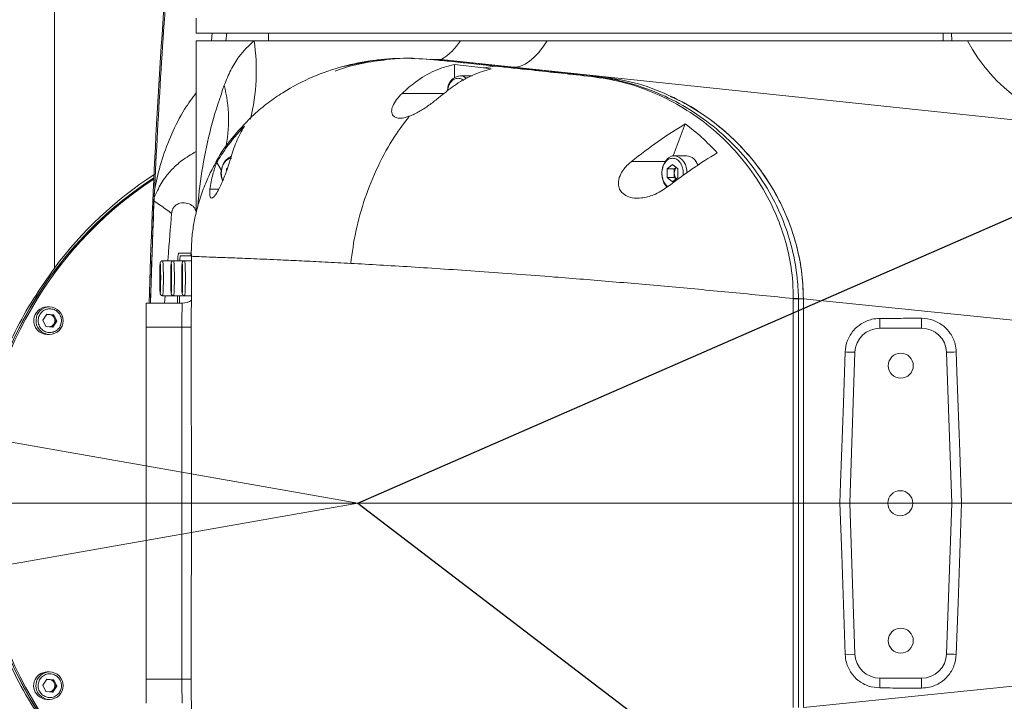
# Model space of a CAD drawing. Header units: millimetres. Extents: x 739 to 2359, y 424 to 1114.
# Tile 8 of 64: x 1789 to 1809, y 676 to 690. Entities that reach past the tile are written whole.
import ezdxf

# ---------------------------------------------------------------- set-up
doc = ezdxf.new("R2010")
doc.units = ezdxf.units.MM
doc.header["$PDSIZE"] = -1
doc.linetypes.add('CENTER2', pattern=[28.575, 19.05, -3.175, 3.175, -3.175])
doc.layers.add('5', color=7, linetype='Continuous', lineweight=35)
doc.styles.get("Standard").update_dxf_attribs({"font": 'times.ttf'})
doc.dimstyles.new('ISO-25', dxfattribs={"dimtxt": 3.5, "dimasz": 2.5, "dimexe": 1.25, "dimexo": 0.625, "dimtad": 1, "dimdec": 0, "dimlfac": 8, "dimtxsty": 'Standard', "dimcen": 2.5, "dimadec": 0, "dimazin": 0, "dimtfac": 1, "dimtmove": 0, "dimatfit": 3, "dimfxl": 1, "dimarcsym": 0})

# ---------------------------------------------------------------- blocks, each defined once
blk = doc.blocks.new('*D96')
at = {"color": 0, "lineweight": -2}
for start, end in [(92.09, 167.1649), (2.8351, 77.8319)]:
    blk.add_arc((1795.564, 679.901), 48.508, start, end, dxfattribs=at)
at = {"color": 0}
for points in [[(1747.876, 690.756), (1748.66, 690.598), (1747.793, 688.325)], [(1843.613, 682.291), (1844.413, 682.31), (1844.072, 679.901)]]:
    blk.add_solid(points, dxfattribs=at)
at = {"layer": 'Defpoints', "color": 0}
for p in [(1776.351, 724.442), (1687.986, 698.87), (1772.469, 679.901), (1795.564, 679.901), (1904.802, 679.901)]:
    blk.add_point(p, dxfattribs=at)
at = {"color": 0, "lineweight": 5, "insert": (1795.319, 730.01), "char_height": 3.5, "attachment_point": 1}
blk.add_mtext('170%%d', dxfattribs=at)
blk = doc.blocks.new('*D97')
at = {"color": 0, "lineweight": -2}
for start, end in [(282.2141, 357.1469), (192.8531, 267.865)]:
    blk.add_arc((1795.564, 679.901), 48.202, start, end, dxfattribs=at)
at = {"color": 0}
for points in [[(1844.106, 677.492), (1843.307, 677.512), (1843.766, 679.901)], [(1748.962, 669.258), (1748.178, 669.099), (1748.094, 671.531)]]:
    blk.add_solid(points, dxfattribs=at)
at = {"layer": 'Defpoints', "color": 0}
for p in [(1780.031, 679.901), (1795.564, 679.901), (1875.222, 679.901), (1687.986, 660.932), (1776.472, 635.641)]:
    blk.add_point(p, dxfattribs=at)
at = {"color": 0, "lineweight": 5, "insert": (1795.292, 633.668), "char_height": 3.5, "attachment_point": 1}
blk.add_mtext('170%%d', dxfattribs=at)
blk = doc.blocks.new('*D108')
at = {"color": 0, "lineweight": -2}
for p, q in [((1933.999, 740.37), (1910.464, 730.09)), ((1795.564, 679.901), (1908.265, 729.129))]:
    blk.add_line(p, q, dxfattribs=at)
at = {"color": 0}
blk.add_solid([(1910.304, 730.456), (1910.624, 729.723), (1908.265, 729.129)], dxfattribs=at)
at = {"layer": 'Defpoints', "color": 0}
for p in [(1908.265, 729.129), (1795.564, 679.901)]:
    blk.add_point(p, dxfattribs=at)
at = {"color": 0, "lineweight": 5, "insert": (1922.179, 738.818), "char_height": 3.5, "attachment_point": 5, "rotation": 23.5958}
blk.add_mtext('R1142.38', dxfattribs=at)
blk = doc.blocks.new('*D175')
at = {"color": 0, "lineweight": -2}
for p, q in [((1795.564, 679.901), (1818.401, 662.469)), ((1845.546, 641.747), (1820.388, 660.952))]:
    blk.add_line(p, q, dxfattribs=at)
at = {"color": 0}
blk.add_solid([(1820.641, 661.283), (1820.135, 660.621), (1818.401, 662.469)], dxfattribs=at)
at = {"layer": 'Defpoints', "color": 0}
for p in [(1795.564, 679.901), (1818.401, 662.469)]:
    blk.add_point(p, dxfattribs=at)
at = {"color": 0, "insert": (1842.166, 647.354), "char_height": 3.5, "attachment_point": 5, "rotation": 322.6435}
blk.add_mtext('R230', dxfattribs=at)

msp = doc.modelspace()

# ---------------------------------------------------------------- linework, layer by layer
at = {"color": 1, "linetype": 'CENTER2', "lineweight": 5}
for q in [(1674.449675, 701.257065), (1674.449675, 658.545559)]:
    msp.add_line((1795.56417, 679.901312), q, dxfattribs=at)
at = {"color": 7, "linetype": 'Continuous', "lineweight": 5}
for p, q in [((1789.495379, 691.201312), (1789.495379, 684.602576)), ((1792.331374, 689.601312), (1792.331374, 689.301312)), ((1808.731374, 689.301312), (1792.331374, 689.301312)), ((1792.640425, 689.151312), (1792.652189, 689.301312)), ((1793.781374, 689.301312), (1793.781374, 689.151312)), ((1807.281374, 689.151312), (1807.281374, 689.301312)), ((1807.448214, 689.301312), (1807.450006, 689.151312)), ((1792.331374, 689.151312), (1792.331374, 685.714608)), ((1792.331374, 689.151312), (1793.488694, 689.151312)), ((1793.488694, 689.151312), (1797.617818, 689.151312)), ((1797.617818, 689.151312), (1799.357573, 689.151312)), ((1799.357573, 689.151312), (1807.766621, 689.151312)), ((1807.766621, 689.151312), (1808.720939, 689.151312)), ((1796.676493, 688.801892), (1796.544687, 688.801892)), ((1797.232164, 688.772537), (1797.097486, 688.772537)), ((1797.097486, 688.772537), (1798.316138, 688.644136)), ((1797.232164, 688.772537), (1800.397092, 688.43989)), ((1797.232164, 688.772537), (1798.649775, 688.62354)), ((1797.497648, 688.678391), (1798.081879, 688.611669)), ((1797.497648, 688.678391), (1797.499265, 688.416212)), ((1797.854776, 688.451312), (1797.607288, 688.451312)), ((1798.081879, 688.611669), (1798.308595, 688.643753)), ((1798.236714, 688.591733), (1798.081879, 688.611669)), ((1798.316138, 688.644136), (1798.308593, 688.643752)), ((1798.649775, 688.62354), (1800.397092, 688.43989)), ((1800.397092, 688.43989), (1800.268833, 688.43989)), ((1800.397092, 688.43989), (1812.095897, 687.210296)), ((1802.119509, 687.486696), (1801.878165, 686.849989)), ((1792.741414, 686.713055), (1792.836966, 686.552376)), ((1802.147147, 686.851312), (1801.899659, 686.851312)), ((1792.959451, 686.603484), (1792.940383, 686.587915)), ((1792.940383, 686.587915), (1792.940383, 686.54775)), ((1801.864304, 686.674517), (1801.758238, 686.587915)), ((1801.758238, 686.587915), (1801.758238, 686.414709)), ((1801.758238, 686.587915), (1801.899659, 686.587915)), ((1801.97037, 686.587915), (1801.864304, 686.674517)), ((1801.899659, 686.587915), (1801.935015, 686.616782)), ((1801.899659, 686.501312), (1801.899659, 686.587915)), ((1801.899659, 686.414709), (1801.899659, 686.501312)), ((1801.97037, 686.414709), (1801.97037, 686.587915)), ((1801.758238, 686.414709), (1801.864304, 686.328107)), ((1801.758238, 686.414709), (1801.899659, 686.414709)), ((1801.864304, 686.328107), (1801.97037, 686.414709)), ((1801.935015, 686.385842), (1801.899659, 686.414709)), ((1791.489481, 686.025534), (1791.499387, 686.167891)), ((1791.415967, 683.901312), (1791.484171, 685.948143)), ((1791.489481, 686.025534), (1791.484171, 685.948143)), ((1791.881317, 684.751312), (1791.661442, 684.751312)), ((1792.101192, 684.751312), (1791.881317, 684.751312)), ((1792.238876, 684.901312), (1791.979508, 684.901312)), ((1792.234856, 684.851312), (1792.012839, 684.851312)), ((1792.234952, 684.751312), (1792.101192, 684.751312)), ((1791.607429, 684.517412), (1791.606289, 684.348048)), ((1791.612606, 684.570675), (1791.607429, 684.517412)), ((1791.607429, 684.517412), (1791.614458, 684.517412)), ((1791.616643, 684.454575), (1791.612606, 684.570675)), ((1791.827304, 684.517412), (1791.826165, 684.348048)), ((1791.832481, 684.570675), (1791.827304, 684.517412)), ((1791.827304, 684.517412), (1791.834333, 684.517412)), ((1791.836518, 684.454575), (1791.832481, 684.570675)), ((1792.047179, 684.517412), (1792.04604, 684.348048)), ((1792.052356, 684.570675), (1792.047179, 684.517412)), ((1792.047179, 684.517412), (1792.054209, 684.517412)), ((1792.056394, 684.454575), (1792.052356, 684.570675)), ((1791.606289, 684.348048), (1791.610327, 684.231949)), ((1791.606289, 684.348048), (1791.615926, 684.348048)), ((1791.615504, 684.285212), (1791.616643, 684.454575)), ((1791.826165, 684.348048), (1791.830202, 684.231949)), ((1791.826165, 684.348048), (1791.835802, 684.348048)), ((1791.835379, 684.285212), (1791.836518, 684.454575)), ((1792.04604, 684.348048), (1792.050077, 684.231949)), ((1792.04604, 684.348048), (1792.055677, 684.348048)), ((1792.055254, 684.285212), (1792.056394, 684.454575)), ((1791.610327, 684.231949), (1791.615504, 684.285212)), ((1791.830202, 684.231949), (1791.835379, 684.285212)), ((1792.050077, 684.231949), (1792.055254, 684.285212)), ((1791.661442, 684.051312), (1791.875899, 684.051312)), ((1791.708348, 684.051312), (1791.696567, 683.901312)), ((1791.881317, 684.051312), (1792.095775, 684.051312)), ((1791.956668, 684.051312), (1791.956668, 683.901312)), ((1791.997134, 684.051312), (1791.997134, 683.901312)), ((1792.101192, 684.051312), (1792.234533, 684.051312)), ((1804.482306, 683.988685), (1804.384894, 683.988685)), ((1804.482306, 683.988685), (1804.482306, 675.813939)), ((1809.165696, 683.512849), (1804.482306, 683.988685)), ((1789.395839, 683.826312), (1789.350256, 683.826312)), ((1791.331374, 683.901312), (1792.054177, 683.901312)), ((1791.331374, 683.418762), (1791.331374, 683.901312)), ((1789.34181, 683.681904), (1789.260703, 683.563369)), ((1789.260703, 683.563369), (1789.321243, 683.432778)), ((1789.340568, 683.680088), (1789.39006, 683.675875)), ((1789.483458, 683.669846), (1789.34181, 683.681904)), ((1789.39006, 683.675875), (1789.460884, 683.669846)), ((1789.483458, 683.669846), (1789.460884, 683.669846)), ((1789.460884, 683.669846), (1789.491154, 683.60455)), ((1789.462891, 683.42072), (1789.543999, 683.539255)), ((1789.521424, 683.539255), (1789.480871, 683.479987)), ((1789.543999, 683.539255), (1789.483458, 683.669846)), ((1789.491154, 683.60455), (1789.521424, 683.539255)), ((1789.521424, 683.539255), (1789.543999, 683.539255)), ((1789.321243, 683.432778), (1789.462891, 683.42072)), ((1789.480871, 683.479987), (1789.441559, 683.422536)), ((1792.045531, 683.418762), (1791.331374, 683.418762)), ((1791.331374, 679.901312), (1791.331374, 683.418762)), ((1806.848529, 683.401312), (1806.014218, 683.401312)), ((1789.350256, 683.276312), (1789.395839, 683.276312)), ((1805.514523, 682.918762), (1805.409151, 679.901312)), ((1807.453596, 679.901312), (1807.348225, 682.918762)), ((1791.331374, 676.383862), (1791.331374, 679.901312)), ((1791.331374, 679.901312), (1792.044056, 679.901312)), ((1805.409151, 679.901312), (1805.514523, 676.883862)), ((1807.348225, 676.883862), (1807.453596, 679.901312)), ((1805.514523, 676.883862), (1805.3189, 676.877083)), ((1789.395839, 676.526312), (1789.350256, 676.526312)), ((1789.34181, 676.381904), (1789.260703, 676.263369)), ((1789.260703, 676.263369), (1789.321243, 676.132778)), ((1789.340568, 676.380088), (1789.39006, 676.375875)), ((1789.483458, 676.369846), (1789.34181, 676.381904)), ((1789.39006, 676.375875), (1789.460884, 676.369846)), ((1789.460884, 676.369846), (1789.483458, 676.369846)), ((1789.460884, 676.369846), (1789.491154, 676.30455)), ((1789.462891, 676.12072), (1789.543999, 676.239255)), ((1789.521424, 676.239255), (1789.480871, 676.179987)), ((1789.543999, 676.239255), (1789.483458, 676.369846)), ((1789.491154, 676.30455), (1789.521424, 676.239255)), ((1789.521424, 676.239255), (1789.543999, 676.239255)), ((1791.331374, 676.383862), (1792.045531, 676.383862)), ((1791.331374, 675.901312), (1791.331374, 676.383862)), ((1804.482306, 675.813939), (1809.165696, 676.289775)), ((1806.014218, 676.401312), (1806.848529, 676.401312)), ((1789.321243, 676.132778), (1789.462891, 676.12072)), ((1789.480871, 676.179987), (1789.441559, 676.122536)), ((1789.350256, 675.976312), (1789.395839, 675.976312))]:
    msp.add_line(p, q, dxfattribs=at)
at = {"color": 8, "linetype": 'Continuous', "lineweight": 5}
for p, q in [((1792.943085, 689.301312), (1792.92461, 689.151312)), ((1796.450919, 688.096949), (1797.293003, 688.096949)), ((1801.04472, 686.737541), (1801.717045, 686.737541)), ((1792.607805, 686.179494), (1792.784255, 686.179494))]:
    msp.add_line(p, q, dxfattribs=at)
at = {"color": 7, "linetype": 'Continuous', "lineweight": 5, "flags": 128}
for points in [[(1798.649775, 688.62354), (1798.735642, 688.624165), (1798.823104, 688.643875), (1798.911741, 688.682575), (1799.001126, 688.740081), (1799.090832, 688.816115), (1799.180428, 688.910314), (1799.269484, 689.022226), (1799.357573, 689.151312)], [(1795.281138, 688.637482), (1795.281944, 688.63776), (1795.869139, 688.756393), (1796.482698, 688.80155), (1797.097482, 688.772538), (1797.097486, 688.772537), (1797.097486, 688.772537)], [(1801.758823, 686.21351), (1801.747649, 686.225113), (1801.692471, 686.30988), (1801.659745, 686.415392), (1801.653017, 686.530215), (1801.673017, 686.641905), (1801.717577, 686.738361), (1801.781868, 686.809128), (1801.858924, 686.846538), (1801.899659, 686.851312)], [(1804.27839, 683.988736), (1804.293149, 683.988731), (1804.30777, 683.988725), (1804.322109, 683.988719), (1804.336028, 683.988713), (1804.349393, 683.988706), (1804.362073, 683.988699), (1804.373945, 683.988692), (1804.384894, 683.988685)], [(1805.21365, 679.901312), (1805.227561, 680.300996), (1805.283202, 681.899734), (1805.3189, 682.925541)], [(1805.3189, 682.925541), (1805.352191, 682.924381), (1805.384595, 682.923254), (1805.415207, 682.92219), (1805.443174, 682.92122), (1805.467715, 682.920371), (1805.488145, 682.919665), (1805.503894, 682.919124), (1805.514523, 682.918762)], [(1807.542638, 682.925732), (1807.556593, 682.525984), (1807.612406, 680.926991), (1807.648202, 679.901312)], [(1804.278447, 679.901312), (1804.293197, 679.901303), (1804.307808, 679.901293), (1804.322137, 679.901282), (1804.336047, 679.901271), (1804.349402, 679.90126), (1804.362073, 679.901248), (1804.373937, 679.901235), (1804.38488, 679.901223)], [(1805.3189, 676.877083), (1805.304991, 677.27677), (1805.249352, 678.875519), (1805.21365, 679.901312)], [(1807.648202, 679.901312), (1807.634252, 679.501561), (1807.578442, 677.902558), (1807.542638, 676.876892)], [(1789.350256, 675.976312), (1789.286504, 675.98404), (1789.195726, 676.025474)]]:
    msp.add_lwpolyline(points, dxfattribs=at)
at = {"color": 8, "linetype": 'Continuous', "lineweight": 5, "flags": 128}
msp.add_lwpolyline([(1789.39592, 675.976312), (1789.332086, 675.98404), (1789.241309, 676.025474)], dxfattribs=at)
at = {"color": 7, "linetype": 'Continuous', "lineweight": 5}
for centre in [(1806.431374, 682.651312), (1806.421106, 679.901312), (1806.431374, 677.151312)]:
    msp.add_circle(centre, 0.25, dxfattribs=at)
at = {"color": 1, "linetype": 'CENTER2'}
msp.add_arc((1795.56417, 679.901312), 28.729522, 190, 170, dxfattribs=at)
at = {"color": 7, "linetype": 'Continuous', "lineweight": 5}
for centre, radius, start, end in [((1929.692485, 679.901312), 138.361111, 175.37773709, 178.34335636), ((1796.651726, 689.749233), 1.136153, 300.7224926, 328.2463522), ((1810.70049, 690.684798), 3.310463, 207.595343, 262.6980105), ((1797.097499, 688.695037), 0.0775, 90.009203, 100.0150826), ((1797.649565, 688.167077), 0.287362, 98.4600611, 182.7644892), ((1800.269175, 688.361535), 0.078356, 90.2496275, 109.8358419), ((1793.210011, 686.503525), 0.383701, 117.131508, 204.0459491), ((1802.123092, 686.600524), 0.251938, 13.3069771, 84.521227), ((1802.081435, 686.505151), 0.181816, 142.702356, 181.2100109), ((1802.081435, 686.497473), 0.181816, 178.7899891, 217.297644), ((1795.707628, 679.901312), 7.757779, 122.9818989, 237.0181011), ((1795.711156, 679.901312), 7.75783, 123.0136845, 236.9863155), ((1795.746443, 679.901312), 7.758334, 123.3322004, 236.6677996), ((1795.696345, 679.995105), 7.725333, 123.0113722, 143.3867448), ((1792.523026, 684.752792), 0.519612, 169.0703769, 180.163192), ((1792.433748, 684.847747), 0.20955, 165.1897712, 179.482231), ((1792.054176, 684.201289), 0.299977, 270.0001809, 307.5770999), ((1789.35152, 683.554451), 0.271864, 90.2663628, 175.8163696), ((1789.392799, 683.551312), 0.275017, 270.650284, 89.3652572), ((1789.352507, 683.549551), 0.273248, 174.8066787, 269.5279898), ((1789.379786, 683.554859), 0.121451, 85.1476556, 113.6966629), ((1789.379203, 683.55318), 0.123175, 24.6487759, 84.9433043), ((1789.376287, 683.551327), 0.126598, 325.7007422, 24.8604766), ((1811.699324, 683.576024), 5.68779, 179.7868681, 181.7602297), ((1810.129558, 683.567218), 3.285221, 179.4361524, 182.8947128), ((1789.380005, 683.548408), 0.122127, 238.2835539, 254.9346097), ((1789.379331, 683.549112), 0.122835, 275.4697011, 325.7542434), ((1806.014218, 682.901312), 0.5, 90, 178), ((1806.848529, 682.901312), 0.5, 2, 90), ((1809.589296, 623.128193), 59.832554, 91.96026676, 92.14655678), ((1806.014218, 676.901312), 0.5, 182, 270), ((1806.848529, 676.901312), 0.5, 270, 358), ((1809.589296, 736.674431), 59.832554, 267.85344322, 268.03973324), ((1789.353725, 676.250983), 0.275351, 90.7218264, 234.9836645), ((1789.393186, 676.251311), 0.275013, 270.5695631, 89.4594445), ((1789.379786, 676.254859), 0.121451, 85.1476556, 113.6966629), ((1789.379203, 676.25318), 0.123175, 24.6487759, 84.9433043), ((1789.376287, 676.251327), 0.126598, 325.7007422, 24.8604766), ((1811.699324, 676.2266), 5.68779, 178.2397703, 180.2131319), ((1810.129558, 676.235406), 3.285221, 177.1052872, 180.5638476), ((1789.380005, 676.248408), 0.122127, 238.2835539, 254.9346097), ((1789.379331, 676.249112), 0.122835, 275.4697011, 325.7542434)]:
    msp.add_arc(centre, radius, start, end, dxfattribs=at)
at = {"color": 8, "linetype": 'Continuous', "lineweight": 5}
for centre, radius, start, end in [((1930.112996, 679.901498), 138.755182, 175.39096983, 177.44105953), ((1789.512418, 688.545139), 4.022215, 346.1316237, 8.6678649), ((1797.601868, 688.24932), 0.202064, 46.2765355, 88.4630318), ((1790.159862, 687.570694), 2.818072, 347.7745424, 14.1613415), ((1801.834931, 686.543309), 0.314731, 352.7437032, 78.1317614), ((1930.116084, 679.901349), 138.758273, 177.48653206, 178.34811471), ((1787.808865, 684.401285), 3.868441, 354.809424, 5.1913741), ((1788.028741, 684.401285), 3.868441, 354.809424, 5.1913741), ((1788.248616, 684.401285), 3.868441, 354.809424, 5.1913741), ((1789.397103, 683.554451), 0.271864, 90.2648112, 175.8163781), ((1789.398089, 683.549551), 0.273247, 174.8065837, 269.545383), ((1792.059127, 690.169157), 6.750409, 269.8845955, 271.5083427), ((1789.399308, 676.250983), 0.275352, 90.7340465, 234.9835496), ((1792.059164, 669.638849), 6.745027, 88.4875098, 90.1158063)]:
    msp.add_arc(centre, radius, start, end, dxfattribs=at)
at = {"color": 7, "linetype": 'Continuous', "lineweight": 5}
for centre, start_param, end_param in [((1404.761766, 814.800521), 4.700225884, 4.700543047), ((1404.761766, 545.002103), 4.724234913, 4.724552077)]:
    msp.add_ellipse(centre, major_axis=(0, 11091.134154), ratio=0.034920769, start_param=start_param, end_param=end_param, dxfattribs=at)
for points, knots in [([(1792.892295, 688.260145), (1792.93467, 688.364433), (1793.020041, 688.574539), (1793.208981, 688.88589), (1793.383679, 689.051662), (1793.488694, 689.151312)], [0, 0, 0, 0, 0.282181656, 0.568500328, 1, 1, 1, 1]), ([(1807.903335, 689.151312), (1807.903772, 689.151312), (1807.90457, 689.151312), (1807.873508, 689.151312), (1807.840842, 689.151312), (1807.812044, 689.151312), (1807.801621, 689.151312)], [0, 0, 0, 0, 0.3186194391, 0.5806293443, 0.8481994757, 1, 1, 1, 1]), ([(1797.084021, 688.771356), (1796.883987, 688.785525), (1796.483945, 688.813861), (1795.876025, 688.768161), (1795.266242, 688.649492), (1794.654898, 688.439796), (1794.156444, 688.181418), (1793.769042, 687.913366), (1793.436602, 687.63879), (1793.081923, 687.257235), (1792.82271, 686.916347), (1792.718915, 686.703637), (1792.711893, 686.689247)], [0, 0, 0, 0, 0.125458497, 0.250900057, 0.380487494, 0.510028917, 0.643925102, 0.712170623, 0.780402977, 0.885074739, 0.992224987, 1, 1, 1, 1]), ([(1796.208017, 688.779857), (1796.04218, 688.759428), (1795.711058, 688.71864), (1795.344786, 688.630187), (1795.147092, 688.558017), (1795.110041, 688.544491)], [0, 0, 0, 0, 0.449127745, 0.896758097, 1, 1, 1, 1]), ([(1797.497648, 688.678391), (1797.364944, 688.642295), (1797.09522, 688.568927), (1796.744741, 688.357457), (1796.538957, 688.175005), (1796.450919, 688.096949)], [0, 0, 0, 0, 0.356562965, 0.724725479, 1, 1, 1, 1]), ([(1798.308596, 688.643753), (1798.308595, 688.643753), (1798.238099, 688.651167), (1797.885433, 688.688199), (1797.47717, 688.730824), (1797.138934, 688.765695), (1797.084021, 688.771356)], [0, 0, 0, 0, 0.000003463, 0.173154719, 0.865760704, 1, 1, 1, 1]), ([(1798.236714, 688.591733), (1798.11824, 688.555931), (1797.878864, 688.483593), (1797.546485, 688.297988), (1797.341571, 688.136866), (1797.246462, 688.062082)], [0, 0, 0, 0, 0.344304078, 0.695666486, 1, 1, 1, 1]), ([(1800.242586, 688.435242), (1799.841471, 688.478899), (1799.197025, 688.549042), (1798.552103, 688.617793), (1798.308593, 688.643752)], [0, 0, 0, 0, 0.62241992, 1, 1, 1, 1]), ([(1798.316138, 688.644136), (1798.676522, 688.606422), (1799.327098, 688.53834), (1799.978343, 688.470258), (1800.268833, 688.43989)], [0, 0, 0, 0, 0.553946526, 1, 1, 1, 1]), ([(1804.278371, 683.995027), (1804.278371, 683.995029), (1804.278164, 684.002921), (1804.276357, 684.016818), (1804.27539, 684.037193), (1804.275124, 684.062574), (1804.275647, 684.107135), (1804.275322, 684.19505), (1804.262364, 684.467905), (1804.194356, 684.908431), (1804.029958, 685.460942), (1803.786472, 686.012549), (1803.460933, 686.541501), (1803.041318, 687.049517), (1802.558201, 687.490309), (1802.020993, 687.856523), (1801.451004, 688.137998), (1800.856663, 688.341591), (1800.447285, 688.404024), (1800.242586, 688.435242)], [0, 0, 0, 0, 0.000000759, 0.002996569, 0.005307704, 0.007743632, 0.012631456, 0.022221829, 0.041113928, 0.116444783, 0.19206936, 0.267785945, 0.362553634, 0.457432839, 0.564012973, 0.671076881, 0.777848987, 0.88891893, 1, 1, 1, 1]), ([(1800.268833, 688.43989), (1800.268835, 688.43989), (1800.47677, 688.418181), (1800.891252, 688.345266), (1801.493828, 688.149885), (1802.071716, 687.870197), (1802.616873, 687.507032), (1803.107955, 687.068099), (1803.535415, 686.560916), (1803.868274, 686.030784), (1804.117605, 685.476341), (1804.287237, 684.919116), (1804.356921, 684.474588), (1804.37572, 684.199711), (1804.380015, 684.112108), (1804.38208, 684.06828), (1804.383278, 684.043235), (1804.384391, 684.021039), (1804.384699, 684.00508), (1804.384885, 683.99539)], [0, 0, 0, 0, 0.000000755, 0.110638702, 0.221265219, 0.327777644, 0.434579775, 0.54090142, 0.635834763, 0.730655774, 0.806693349, 0.882640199, 0.958469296, 0.977398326, 0.986867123, 0.991602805, 0.993970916, 0.996339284, 1, 1, 1, 1]), ([(1800.397092, 688.43989), (1800.630814, 688.404347), (1801.098019, 688.333296), (1801.706115, 688.109964), (1802.220989, 687.845267), (1802.646086, 687.563648), (1803.050403, 687.226418), (1803.427367, 686.830858), (1803.768183, 686.374684), (1804.037159, 685.9001), (1804.236905, 685.425617), (1804.373521, 684.967423), (1804.464642, 684.485117), (1804.476419, 684.154149), (1804.482306, 683.988685)], [0, 0, 0, 0, 0.125320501, 0.2505129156, 0.3340566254, 0.4174818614, 0.500654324, 0.5841690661, 0.6674663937, 0.7504200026, 0.8128462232, 0.8752416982, 0.937628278, 1, 1, 1, 1]), ([(1796.450919, 688.096949), (1796.411602, 688.056079), (1796.333111, 687.974488), (1796.261447, 687.850364), (1796.233989, 687.736582), (1796.258279, 687.654269), (1796.326417, 687.609046), (1796.411894, 687.597149), (1796.50612, 687.609553), (1796.568726, 687.630324), (1796.596904, 687.639672)], [0, 0, 0, 0, 0.1758174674, 0.351000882, 0.4960521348, 0.6424543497, 0.7370762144, 0.8318805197, 0.9243318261, 1, 1, 1, 1]), ([(1797.246462, 688.062082), (1797.192993, 688.017857), (1797.084147, 687.927828), (1796.898966, 687.7947), (1796.730018, 687.69375), (1796.629745, 687.653013), (1796.596904, 687.639672)], [0, 0, 0, 0, 0.296661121, 0.60390841, 0.870277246, 1, 1, 1, 1]), ([(1804.482306, 683.988685), (1804.474305, 684.178473), (1804.458296, 684.55824), (1804.340586, 685.105633), (1804.16545, 685.616306), (1803.93916, 686.085511), (1803.671333, 686.511153), (1803.370339, 686.892199), (1803.000661, 687.274113), (1802.555572, 687.631117), (1802.14293, 687.896375), (1801.890552, 688.004661), (1801.818745, 688.035471)], [0, 0, 0, 0, 0.09649882, 0.193094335, 0.288812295, 0.384618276, 0.481212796, 0.578171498, 0.674919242, 0.810213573, 0.946001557, 1, 1, 1, 1]), ([(1795.424641, 684.697517), (1795.453752, 684.912235), (1795.514191, 685.358033), (1795.703012, 686.010154), (1795.962237, 686.651059), (1796.263411, 687.203672), (1796.497219, 687.509347), (1796.596904, 687.639672)], [0, 0, 0, 0, 0.191363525, 0.397307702, 0.613371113, 0.835159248, 1, 1, 1, 1]), ([(1801.04472, 686.737541), (1801.220042, 686.874296), (1801.572484, 687.149208), (1801.936548, 687.373818), (1802.119509, 687.486696)], [0, 0, 0, 0, 0.497448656, 1, 1, 1, 1]), ([(1802.758742, 686.910079), (1802.656905, 687.015372), (1802.452473, 687.226741), (1802.230771, 687.399831), (1802.119509, 687.486696)], [0, 0, 0, 0, 0.4981496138, 1, 1, 1, 1]), ([(1792.741414, 686.713055), (1792.802137, 686.810743), (1792.969029, 687.07923), (1793.168446, 687.299814), (1793.295306, 687.44014)], [0, 0, 0, 0, 0.363844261, 1, 1, 1, 1]), ([(1793.018673, 686.788554), (1793.054008, 686.904791), (1793.124975, 687.13824), (1793.238371, 687.339227), (1793.295306, 687.44014)], [0, 0, 0, 0, 0.497912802, 1, 1, 1, 1]), ([(1802.758742, 686.910079), (1802.591593, 686.805594), (1802.255949, 686.595782), (1801.929361, 686.350638), (1801.765413, 686.227574)], [0, 0, 0, 0, 0.497996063, 1, 1, 1, 1]), ([(1792.711352, 686.689543), (1792.689875, 686.651297), (1792.619131, 686.525319), (1792.512561, 686.287708), (1792.405974, 685.998188), (1792.324979, 685.704205), (1792.270073, 685.420942), (1792.239108, 685.164834), (1792.236493, 685.015853), (1792.235463, 684.957195)], [0, 0, 0, 0, 0.0693026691, 0.2282787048, 0.4113255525, 0.5620488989, 0.7223161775, 0.8906668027, 1, 1, 1, 1]), ([(1792.607805, 686.179494), (1792.604536, 686.133922), (1792.597715, 686.038842), (1792.628963, 685.990256), (1792.67723, 686.01285), (1792.729621, 686.080299), (1792.783849, 686.175633), (1792.837885, 686.289183), (1792.890013, 686.412858), (1792.944906, 686.5563), (1792.989333, 686.68632), (1793.010536, 686.760199), (1793.018673, 686.788554)], [0, 0, 0, 0, 0.143454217, 0.299296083, 0.413732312, 0.503891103, 0.579771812, 0.655881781, 0.727141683, 0.80425142, 0.924873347, 1, 1, 1, 1]), ([(1792.741414, 686.713055), (1792.713719, 686.636083), (1792.653302, 686.468166), (1792.62379, 686.280912), (1792.607805, 686.179494)], [0, 0, 0, 0, 0.458395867, 1, 1, 1, 1]), ([(1801.765413, 686.227574), (1801.675299, 686.168279), (1801.514852, 686.062705), (1801.261664, 685.998111), (1801.067695, 686.000398), (1800.922744, 686.047793), (1800.826161, 686.129), (1800.780026, 686.232111), (1800.775876, 686.353845), (1800.830392, 686.510902), (1800.934305, 686.643496), (1801.020673, 686.717059), (1801.04472, 686.737541)], [0, 0, 0, 0, 0.176278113, 0.313861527, 0.415809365, 0.495238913, 0.575223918, 0.643047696, 0.708999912, 0.806280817, 0.946064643, 1, 1, 1, 1]), ([(1791.484171, 685.948143), (1791.484171, 685.948143), (1791.523004, 685.922184), (1791.65277, 685.834667), (1791.762758, 685.75395), (1791.84055, 685.696861)], [0, 0, 0, 0, 0.0000007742, 0.2927175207, 1, 1, 1, 1]), ([(1792.331374, 685.728753), (1792.319639, 685.761422), (1792.29508, 685.829796), (1792.198019, 685.890567), (1792.09655, 685.915793), (1792.003254, 685.903775), (1791.938346, 685.875287), (1791.885852, 685.831549), (1791.855834, 685.770991), (1791.844906, 685.731506), (1791.842009, 685.708467), (1791.84055, 685.696861)], [0, 0, 0, 0, 0.214644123, 0.449234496, 0.683870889, 0.782204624, 0.880558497, 0.958845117, 0.988439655, 0.994176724, 1, 1, 1, 1]), ([(1791.84055, 685.696861), (1791.816531, 685.409578), (1791.791168, 685.106223), (1791.764724, 684.769169), (1791.763323, 684.751312)], [0, 0, 0, 0, 0.947020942, 1, 1, 1, 1]), ([(1792.232567, 684.957201), (1792.232542, 684.951806), (1792.232465, 684.934858), (1792.233053, 684.906785), (1792.234052, 684.879239), (1792.234842, 684.857612), (1792.234948, 684.846974), (1792.235006, 684.841188)], [0, 0, 0, 0, 0.1392831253, 0.4375481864, 0.7249918, 0.8504118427, 1, 1, 1, 1]), ([(1791.661441, 684.751312), (1791.657837, 684.751085), (1791.650704, 684.750637), (1791.640439, 684.747059), (1791.631121, 684.741552), (1791.623379, 684.734421), (1791.611124, 684.717216), (1791.609652, 684.698475), (1791.60627, 684.662783), (1791.60424, 684.599928), (1791.602559, 684.522562), (1791.602349, 684.467895), (1791.602277, 684.449386)], [0, 0, 0, 0, 0.023128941, 0.04576373, 0.068192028, 0.092127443, 0.120575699, 0.263530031, 0.431868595, 0.651174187, 0.881889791, 1, 1, 1, 1]), ([(1791.881317, 684.751312), (1791.877712, 684.751085), (1791.87058, 684.750637), (1791.860315, 684.747059), (1791.850996, 684.741552), (1791.843254, 684.734421), (1791.830999, 684.717216), (1791.829527, 684.698475), (1791.826146, 684.662783), (1791.824115, 684.599928), (1791.822434, 684.522562), (1791.822224, 684.467895), (1791.822153, 684.449386)], [0, 0, 0, 0, 0.023128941, 0.04576373, 0.068192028, 0.092127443, 0.120575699, 0.263530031, 0.431868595, 0.651174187, 0.881889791, 1, 1, 1, 1]), ([(1791.963668, 684.751312), (1791.964882, 684.777613), (1791.967928, 684.843622), (1791.973675, 684.892201), (1791.977851, 684.898723), (1791.979508, 684.901312)], [0, 0, 0, 0, 0.285453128, 0.716395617, 1, 1, 1, 1]), ([(1792.101192, 684.751312), (1792.097587, 684.751085), (1792.090455, 684.750637), (1792.08019, 684.747059), (1792.070872, 684.741552), (1792.06313, 684.734421), (1792.050874, 684.717216), (1792.049403, 684.698475), (1792.046021, 684.662783), (1792.043991, 684.599928), (1792.04231, 684.522562), (1792.042099, 684.467895), (1792.042028, 684.449386)], [0, 0, 0, 0, 0.023128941, 0.04576373, 0.068192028, 0.092127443, 0.120575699, 0.263530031, 0.431868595, 0.651174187, 0.881889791, 1, 1, 1, 1]), ([(1792.235006, 684.840864), (1792.234791, 684.521145), (1792.234131, 683.53802), (1792.234139, 681.891502), (1792.234703, 680.564704), (1792.234985, 679.901312)], [0, 0, 0, 0, 0.194179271, 0.59709388, 1, 1, 1, 1]), ([(1792.235006, 684.841188), (1792.235006, 684.841082), (1792.235006, 684.840974), (1792.235006, 684.840866), (1792.235006, 684.840864)], [0, 0, 0, 0, 0.981489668, 1, 1, 1, 1]), ([(1795.424641, 684.697517), (1795.249745, 684.706862), (1794.900077, 684.725547), (1794.435392, 684.748322), (1793.946614, 684.770905), (1793.469582, 684.791151), (1793.040333, 684.807922), (1792.709945, 684.820131), (1792.470862, 684.829026), (1792.307656, 684.83573), (1792.259214, 684.839153), (1792.235006, 684.840864)], [0, 0, 0, 0, 0.084241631, 0.1684240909, 0.2525511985, 0.3786073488, 0.5045434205, 0.6285857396, 0.7525090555, 0.8763163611, 1, 1, 1, 1]), ([(1789.495379, 684.602576), (1789.35202, 684.399663), (1789.064762, 683.993075), (1788.700109, 683.337703), (1788.385497, 682.64411), (1788.136522, 681.90985), (1787.959842, 681.140646), (1787.862995, 680.338893), (1787.861116, 679.512749), (1787.956042, 678.676087), (1788.139657, 677.875284), (1788.401838, 677.118282), (1788.728244, 676.407098), (1789.094381, 675.763342), (1789.370296, 675.375755), (1789.495379, 675.200048)], [0, 0, 0, 0, 0.073671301, 0.147619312, 0.221406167, 0.299328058, 0.377441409, 0.455292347, 0.538129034, 0.621310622, 0.70422691, 0.781444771, 0.85884788, 0.93601067, 1, 1, 1, 1]), ([(1791.609492, 684.107966), (1791.60836, 684.119808), (1791.606613, 684.138089), (1791.60471, 684.189258), (1791.603501, 684.237143), (1791.602617, 684.291998), (1791.601966, 684.367935), (1791.602028, 684.465673), (1791.603229, 684.555634), (1791.604799, 684.616423), (1791.606311, 684.654924), (1791.608031, 684.682855), (1791.610425, 684.704736), (1791.612255, 684.698619), (1791.61344, 684.694658)], [0, 0, 0, 0, 0.119721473, 0.184832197, 0.249999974, 0.315110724, 0.380278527, 0.5, 0.619721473, 0.684832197, 0.749999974, 0.815110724, 0.880278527, 1, 1, 1, 1]), ([(1791.61344, 684.694658), (1791.614572, 684.682816), (1791.61632, 684.664535), (1791.618222, 684.613366), (1791.619431, 684.565481), (1791.620316, 684.510626), (1791.620967, 684.434689), (1791.620904, 684.336951), (1791.619704, 684.24699), (1791.618133, 684.186201), (1791.616621, 684.1477), (1791.614902, 684.119769), (1791.612508, 684.097888), (1791.610678, 684.104005), (1791.609492, 684.107966)], [0, 0, 0, 0, 0.119721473, 0.184832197, 0.249999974, 0.315110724, 0.380278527, 0.5, 0.619721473, 0.684832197, 0.749999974, 0.815110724, 0.880278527, 1, 1, 1, 1]), ([(1791.833315, 684.694658), (1791.834447, 684.682816), (1791.836195, 684.664535), (1791.838097, 684.613366), (1791.839306, 684.565481), (1791.840191, 684.510626), (1791.840842, 684.434689), (1791.840779, 684.336951), (1791.839579, 684.24699), (1791.838008, 684.186201), (1791.836496, 684.1477), (1791.834777, 684.119769), (1791.832383, 684.097888), (1791.830553, 684.104005), (1791.829368, 684.107966)], [0, 0, 0, 0, 0.119721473, 0.184832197, 0.249999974, 0.315110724, 0.380278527, 0.5, 0.619721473, 0.684832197, 0.749999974, 0.815110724, 0.880278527, 1, 1, 1, 1]), ([(1792.053191, 684.694658), (1792.054323, 684.682816), (1792.056071, 684.664535), (1792.057973, 684.613366), (1792.059182, 684.565481), (1792.060066, 684.510626), (1792.060717, 684.434689), (1792.060655, 684.336951), (1792.059454, 684.24699), (1792.057884, 684.186201), (1792.056372, 684.1477), (1792.054652, 684.119769), (1792.052258, 684.097888), (1792.050428, 684.104005), (1792.049243, 684.107966)], [0, 0, 0, 0, 0.119721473, 0.184832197, 0.249999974, 0.315110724, 0.380278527, 0.5, 0.619721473, 0.684832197, 0.749999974, 0.815110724, 0.880278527, 1, 1, 1, 1]), ([(1804.278374, 683.995027), (1803.873002, 684.035456), (1803.062695, 684.116271), (1801.853662, 684.228224), (1800.661066, 684.332212), (1799.622444, 684.416497), (1798.738699, 684.483817), (1798.002279, 684.536914), (1797.296309, 684.58496), (1796.627434, 684.627762), (1795.99657, 684.665766), (1795.615238, 684.686936), (1795.424641, 684.697517)], [0, 0, 0, 0, 0.124675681, 0.249217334, 0.373613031, 0.497867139, 0.581711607, 0.665489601, 0.749206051, 0.832867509, 0.916463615, 1, 1, 1, 1]), ([(1791.829368, 684.107966), (1791.828236, 684.119808), (1791.826488, 684.13809), (1791.824586, 684.189256), (1791.823374, 684.237152), (1791.8225, 684.291963), (1791.821843, 684.363321), (1791.822013, 684.41662), (1791.822117, 684.449386)], [0, 0, 0, 0, 0.247218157, 0.381668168, 0.516235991, 0.650686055, 0.78525393, 1, 1, 1, 1]), ([(1792.049243, 684.107966), (1792.048111, 684.119808), (1792.046363, 684.13809), (1792.044461, 684.189256), (1792.04325, 684.237152), (1792.042376, 684.291963), (1792.041719, 684.363321), (1792.041888, 684.41662), (1792.041992, 684.449386)], [0, 0, 0, 0, 0.247218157, 0.381668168, 0.516235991, 0.650686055, 0.78525393, 1, 1, 1, 1]), ([(1791.611862, 684.094544), (1791.612389, 684.091136), (1791.613281, 684.085368), (1791.617651, 684.07624), (1791.623302, 684.068271), (1791.630971, 684.061129), (1791.640285, 684.0556), (1791.650618, 684.051992), (1791.657823, 684.051539), (1791.661442, 684.051312)], [0, 0, 0, 0, 0.251441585, 0.42545577, 0.563841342, 0.680300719, 0.78745926, 0.893247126, 1, 1, 1, 1]), ([(1791.831738, 684.094544), (1791.832265, 684.091136), (1791.833156, 684.085368), (1791.837526, 684.07624), (1791.843177, 684.068271), (1791.850846, 684.061129), (1791.86016, 684.0556), (1791.870493, 684.051992), (1791.877698, 684.051539), (1791.881317, 684.051312)], [0, 0, 0, 0, 0.251441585, 0.42545577, 0.563841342, 0.680300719, 0.78745926, 0.893247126, 1, 1, 1, 1]), ([(1792.051613, 684.094544), (1792.05214, 684.091136), (1792.053031, 684.085368), (1792.057401, 684.07624), (1792.063052, 684.068271), (1792.070721, 684.061129), (1792.080036, 684.0556), (1792.090368, 684.051992), (1792.097574, 684.051539), (1792.101192, 684.051312)], [0, 0, 0, 0, 0.251441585, 0.42545577, 0.563841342, 0.680300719, 0.78745926, 0.893247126, 1, 1, 1, 1]), ([(1804.27839, 683.988736), (1804.278387, 683.990831), (1804.278385, 683.992928), (1804.278377, 683.995025), (1804.278377, 683.995027)], [0, 0, 0, 0, 0.999046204, 1, 1, 1, 1]), ([(1804.278447, 679.901312), (1804.278776, 680.564723), (1804.279277, 681.577665), (1804.278883, 682.904468), (1804.278582, 683.603532), (1804.278408, 683.953064), (1804.27839, 683.988736)], [0, 0, 0, 0, 0.4869158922, 0.7434579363, 0.973818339, 1, 1, 1, 1]), ([(1804.384894, 683.988685), (1804.384882, 683.953013), (1804.384645, 683.253964), (1804.38419, 681.891476), (1804.38465, 680.564661), (1804.38488, 679.901223)], [0, 0, 0, 0, 0.0261811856, 0.5130688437, 1, 1, 1, 1]), ([(1804.384886, 683.99539), (1804.384886, 683.995368), (1804.384892, 683.993135), (1804.384895, 683.9909), (1804.384894, 683.988687), (1804.384894, 683.988685)], [0, 0, 0, 0, 0.009620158, 0.999105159, 1, 1, 1, 1]), ([(1789.169276, 683.571152), (1789.174864, 683.600645), (1789.183489, 683.646177), (1789.217061, 683.698879), (1789.250278, 683.733917), (1789.28991, 683.761548), (1789.346581, 683.785458), (1789.422363, 683.793726), (1789.495715, 683.772767), (1789.547678, 683.739616), (1789.582218, 683.705686), (1789.609241, 683.665511), (1789.633711, 683.607871), (1789.634751, 683.561498), (1789.635425, 683.531472)], [0, 0, 0, 0, 0.119721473, 0.184824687, 0.249999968, 0.315103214, 0.380278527, 0.5, 0.619721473, 0.684824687, 0.749999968, 0.815103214, 0.880278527, 1, 1, 1, 1]), ([(1792.045531, 683.418762), (1792.045584, 683.449717), (1792.045734, 683.536532), (1792.046815, 683.671631), (1792.048874, 683.798519), (1792.051481, 683.884729), (1792.053278, 683.895784), (1792.054177, 683.901312)], [0, 0, 0, 0, 0.121677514, 0.34124011, 0.560820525, 0.780409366, 1, 1, 1, 1]), ([(1789.635425, 683.531472), (1789.629838, 683.501979), (1789.621212, 683.456447), (1789.587641, 683.403745), (1789.554424, 683.368707), (1789.514791, 683.341076), (1789.45812, 683.317165), (1789.382338, 683.308898), (1789.308986, 683.329857), (1789.257024, 683.363008), (1789.222483, 683.396938), (1789.19546, 683.437113), (1789.170991, 683.494753), (1789.16995, 683.541126), (1789.169276, 683.571152)], [0, 0, 0, 0, 0.119721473, 0.184824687, 0.249999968, 0.315103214, 0.380278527, 0.5, 0.619721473, 0.684824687, 0.749999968, 0.815103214, 0.880278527, 1, 1, 1, 1]), ([(1805.3189, 682.925541), (1805.318907, 682.925735), (1805.321642, 683.003721), (1805.353823, 683.159724), (1805.47096, 683.354641), (1805.641431, 683.50209), (1805.82757, 683.58417), (1805.958527, 683.59343), (1806.011573, 683.597181)], [0, 0, 0, 0, 0.000547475, 0.220463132, 0.440344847, 0.630526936, 0.850339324, 1, 1, 1, 1]), ([(1806.011573, 683.597181), (1806.151546, 683.59758), (1806.429199, 683.598371), (1806.706828, 683.599158), (1806.844496, 683.599548)], [0, 0, 0, 0, 0.504128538, 1, 1, 1, 1]), ([(1806.844496, 683.599548), (1806.845947, 683.599548), (1806.92539, 683.5996), (1807.083888, 683.571961), (1807.28253, 683.460693), (1807.435403, 683.294502), (1807.523609, 683.110382), (1807.537142, 682.979057), (1807.542638, 682.925732)], [0, 0, 0, 0, 0.004071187, 0.223048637, 0.441903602, 0.630880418, 0.850120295, 1, 1, 1, 1]), ([(1792.044056, 679.901312), (1792.077252, 679.901312), (1792.143644, 679.901312), (1792.210456, 679.901312), (1792.233791, 679.901312), (1792.234985, 679.901312)], [0, 0, 0, 0, 0.486881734, 0.973759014, 1, 1, 1, 1]), ([(1792.234985, 679.901312), (1792.234701, 679.232508), (1792.234133, 677.894885), (1792.234136, 676.248367), (1792.234797, 675.270654), (1792.235006, 674.96176)], [0, 0, 0, 0, 0.4061932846, 0.8123952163, 1, 1, 1, 1]), ([(1804.278447, 679.901312), (1803.877954, 679.901312), (1803.076558, 679.901312), (1801.878571, 679.901312), (1800.691241, 679.901312), (1799.525061, 679.901312), (1798.475271, 679.901312), (1797.54847, 679.901312), (1796.743209, 679.901312), (1795.993335, 679.901312), (1795.308529, 679.901312), (1794.672134, 679.901312), (1794.098329, 679.901312), (1793.598357, 679.901312), (1793.188279, 679.901312), (1792.861368, 679.901312), (1792.609305, 679.901312), (1792.425226, 679.901312), (1792.297426, 679.901312), (1792.255805, 679.901312), (1792.234985, 679.901312)], [0, 0, 0, 0, 0.062242, 0.124547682, 0.186911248, 0.249334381, 0.311815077, 0.360959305, 0.410140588, 0.459360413, 0.508620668, 0.557921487, 0.612989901, 0.668113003, 0.723291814, 0.778525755, 0.833814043, 0.889156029, 0.944552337, 1, 1, 1, 1]), ([(1804.27839, 675.813888), (1804.278738, 676.507539), (1804.27942, 677.870014), (1804.278768, 679.232489), (1804.278447, 679.901312)], [0, 0, 0, 0, 0.509111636, 1, 1, 1, 1]), ([(1804.38488, 679.901223), (1804.38465, 679.232433), (1804.384182, 677.870005), (1804.384654, 676.507577), (1804.384894, 675.813939)], [0, 0, 0, 0, 0.490881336, 1, 1, 1, 1]), ([(1805.409151, 679.901312), (1805.401567, 679.901312), (1805.386398, 679.901312), (1805.338458, 679.901312), (1805.280158, 679.901312), (1805.236141, 679.901312), (1805.21478, 679.901312), (1805.21365, 679.901312)], [0, 0, 0, 0, 0.252850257, 0.505696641, 0.75864346, 0.987236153, 1, 1, 1, 1]), ([(1807.648202, 679.901312), (1807.647075, 679.901312), (1807.63661, 679.901312), (1807.603873, 679.901312), (1807.551919, 679.901312), (1807.499502, 679.901312), (1807.46278, 679.901312), (1807.456658, 679.901312), (1807.453596, 679.901312)], [0, 0, 0, 0, 0.0112808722, 0.104703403, 0.3286621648, 0.5524879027, 0.776242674, 1, 1, 1, 1]), ([(1806.011573, 676.205443), (1805.93431, 676.213175), (1805.778865, 676.22873), (1805.580497, 676.342944), (1805.427191, 676.507253), (1805.338169, 676.691649), (1805.324494, 676.823248), (1805.3189, 676.877083)], [0, 0, 0, 0, 0.2174228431, 0.4374344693, 0.6276479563, 0.847675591, 1, 1, 1, 1]), ([(1807.542638, 676.876892), (1807.532382, 676.799433), (1807.51178, 676.643821), (1807.391119, 676.448479), (1807.221992, 676.300021), (1807.033531, 676.215935), (1806.899945, 676.206848), (1806.844496, 676.203076)], [0, 0, 0, 0, 0.21736627, 0.436680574, 0.625627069, 0.844606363, 1, 1, 1, 1]), ([(1789.268893, 676.05627), (1789.246532, 676.07593), (1789.212013, 676.106281), (1789.183851, 676.162154), (1789.170576, 676.208883), (1789.166827, 676.257551), (1789.17477, 676.319342), (1789.20561, 676.390118), (1789.260161, 676.444143), (1789.314416, 676.473262), (1789.360624, 676.486672), (1789.408399, 676.490348), (1789.469793, 676.483046), (1789.509863, 676.460775), (1789.535809, 676.446354)], [0, 0, 0, 0, 0.119721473, 0.184824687, 0.249999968, 0.315103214, 0.380278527, 0.5, 0.619721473, 0.684824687, 0.749999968, 0.815103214, 0.880278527, 1, 1, 1, 1]), ([(1789.535809, 676.446354), (1789.558169, 676.426694), (1789.592689, 676.396343), (1789.620851, 676.34047), (1789.634125, 676.293741), (1789.637875, 676.245073), (1789.629932, 676.183282), (1789.599092, 676.112506), (1789.544541, 676.058481), (1789.490286, 676.029362), (1789.444078, 676.015952), (1789.396302, 676.012276), (1789.334908, 676.019578), (1789.294838, 676.041849), (1789.268893, 676.05627)], [0, 0, 0, 0, 0.119721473, 0.184824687, 0.249999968, 0.315103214, 0.380278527, 0.5, 0.619721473, 0.684824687, 0.749999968, 0.815103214, 0.880278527, 1, 1, 1, 1]), ([(1792.054177, 675.901312), (1792.053685, 675.903049), (1792.052306, 675.907919), (1792.049991, 675.960549), (1792.04766, 676.069196), (1792.045958, 676.21591), (1792.045673, 676.327879), (1792.045531, 676.383862)], [0, 0, 0, 0, 0.121764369, 0.341345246, 0.5609081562, 0.7804564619, 1, 1, 1, 1]), ([(1806.844496, 676.203076), (1806.706828, 676.203466), (1806.429199, 676.204252), (1806.151546, 676.205044), (1806.011573, 676.205443)], [0, 0, 0, 0, 0.495871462, 1, 1, 1, 1])]:
    msp.add_open_spline(points, degree=3, knots=knots, dxfattribs=at)
at = {"color": 8, "linetype": 'Continuous', "lineweight": 5}
for points, knots in [([(1792.365637, 685.83867), (1792.368266, 685.875993), (1792.38938, 686.175654), (1792.471182, 686.733529), (1792.636656, 687.505606), (1792.807115, 688.008728), (1792.892295, 688.260145)], [0, 0, 0, 0, 0.0452656, 0.363433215, 0.681899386, 1, 1, 1, 1]), ([(1797.366654, 688.152125), (1797.368437, 688.172386), (1797.372016, 688.213057), (1797.393688, 688.267096), (1797.420806, 688.314952), (1797.45464, 688.353695), (1797.504052, 688.391063), (1797.545253, 688.397284), (1797.571933, 688.401312)], [0, 0, 0, 0, 0.145269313, 0.291615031, 0.438088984, 0.58443476, 0.73090877, 1, 1, 1, 1]), ([(1797.571933, 688.401312), (1797.598838, 688.397873), (1797.637196, 688.392971), (1797.670207, 688.366224), (1797.680063, 688.358238)], [0, 0, 0, 0, 0.701425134, 1, 1, 1, 1]), ([(1791.499387, 686.167891), (1791.506966, 686.207375), (1791.543115, 686.39569), (1791.640979, 686.783734), (1791.833584, 687.285481), (1792.059024, 687.740883), (1792.251252, 688.001702), (1792.331374, 688.110412)], [0, 0, 0, 0, 0.066537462, 0.317339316, 0.568906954, 0.820319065, 1, 1, 1, 1]), ([(1792.331374, 686.933503), (1792.231892, 686.876129), (1792.047863, 686.769995), (1791.847275, 686.581926), (1791.707761, 686.420318), (1791.609353, 686.261438), (1791.538913, 686.119283), (1791.505951, 686.05677), (1791.489481, 686.025534)], [0, 0, 0, 0, 0.226812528, 0.419573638, 0.612345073, 0.741615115, 0.870894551, 1, 1, 1, 1]), ([(1792.863492, 686.351904), (1792.858423, 686.364697), (1792.84037, 686.410251), (1792.829576, 686.501635), (1792.842211, 686.597237), (1792.867848, 686.667204), (1792.895418, 686.714923), (1792.929132, 686.753703), (1792.978581, 686.791059), (1793.019775, 686.797282), (1793.046449, 686.801312)], [0, 0, 0, 0, 0.070149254, 0.24978334, 0.429417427, 0.527111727, 0.624891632, 0.72258597, 0.820365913, 1, 1, 1, 1]), ([(1801.772284, 686.232584), (1801.763969, 686.238168), (1801.742589, 686.252526), (1801.713398, 686.288012), (1801.685671, 686.335323), (1801.660138, 686.405372), (1801.647018, 686.501296), (1801.660121, 686.597284), (1801.685691, 686.667195), (1801.713276, 686.714926), (1801.746986, 686.753702), (1801.796436, 686.79106), (1801.83763, 686.797282), (1801.864304, 686.801312)], [0, 0, 0, 0, 0.0484148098, 0.1244883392, 0.2004952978, 0.2765688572, 0.4163255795, 0.5560823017, 0.6320892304, 0.7081627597, 0.7841697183, 0.8602432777, 1, 1, 1, 1]), ([(1801.864304, 686.801312), (1801.890977, 686.797283), (1801.932156, 686.791063), (1801.981618, 686.75371), (1802.015287, 686.714959), (1802.043014, 686.667183), (1802.067959, 686.597443), (1802.08181, 686.520438), (1802.072421, 686.466513), (1802.069412, 686.449231)], [0, 0, 0, 0, 0.215146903, 0.332154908, 0.449265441, 0.566273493, 0.683384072, 0.898530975, 1, 1, 1, 1]), ([(1791.822117, 684.449386), (1791.822117, 684.454319), (1791.822121, 684.496813), (1791.823147, 684.555541), (1791.824666, 684.616442), (1791.826189, 684.654919), (1791.827906, 684.682856), (1791.8303, 684.704735), (1791.83213, 684.698618), (1791.833315, 684.694658)], [0, 0, 0, 0, 0.030491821, 0.262633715, 0.388884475, 0.515245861, 0.64149667, 0.767858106, 1, 1, 1, 1]), ([(1792.041992, 684.449386), (1792.041993, 684.454319), (1792.041996, 684.496813), (1792.043022, 684.555541), (1792.044541, 684.616442), (1792.046064, 684.654919), (1792.047781, 684.682856), (1792.050175, 684.704735), (1792.052006, 684.698618), (1792.053191, 684.694658)], [0, 0, 0, 0, 0.030491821, 0.262633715, 0.388884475, 0.515245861, 0.64149667, 0.767858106, 1, 1, 1, 1])]:
    msp.add_open_spline(points, degree=3, knots=knots, dxfattribs=at)
at = {"color": 7, "linetype": 'Continuous', "lineweight": 5}
msp.add_open_spline([(1804.278371, 683.995027), (1804.288231, 683.995061), (1804.307952, 683.995128), (1804.336337, 683.995224), (1804.362787, 683.995314), (1804.377519, 683.995365), (1804.384885, 683.99539)], degree=3, dxfattribs=at)
at = {"layer": '5', "color": 1, "linetype": 'CENTER2', "lineweight": 5}
for q in [(1687.985622, 698.870313), (1687.985622, 660.932311)]:
    msp.add_line((1795.56417, 679.901312), q, dxfattribs=at)
at = {"layer": '5', "lineweight": 5}
msp.add_line((1772.469091, 679.901312), (1864.681374, 679.901312), dxfattribs=at)

# ---------------------------------------------------------------- dimensions: what is measured, and where the dimension line sits
at = {"color": 3, "lineweight": 5}
dim = msp.add_radius_dim(center=(1795.56417, 679.901312), mpoint=(1908.264728, 729.129083), text='R1142.38', dimstyle='ISO-25', override={"dimtxt": 3.5, "dimasz": 2.4, "dimexe": 1, "dimexo": 0, "dimgap": 1.524, "dimtad": 1, "dimtih": 0, "dimtoh": 0, "dimdec": 2, "dimlfac": 2.5, "dimzin": 0, "dimpost": '<>', "dimcen": 0, "dimse1": 0, "dimse2": 0, "dimsd1": 0, "dimsd2": 0, "dimadec": 2, "dimtdec": 3, "dimtix": 0, "dimtofl": 1, "dimatfit": 3, "dimtvp": 0.1, "dimtzin": 0}, dxfattribs=at)
dim.commit()
dim.dimension.update_dxf_attribs({"geometry": '*D108', "text_midpoint": (1923.503675, 735.785478), "dimtype": 164})
for base, line1, line2, picture, middle in [((1776.351182, 724.442026), ((1772.469091, 679.901312), (1904.802291, 679.901312)), ((1687.985622, 698.870313), (1795.56417, 679.901312)), '*D96', (1799.79191, 728.224602)), ((1776.472317, 635.641421), ((1687.985622, 660.932311), (1795.56417, 679.901312)), ((1780.031374, 679.901312), (1875.221802, 679.901312)), '*D97', (1799.765255, 631.882694))]:
    dim = msp.add_angular_dim_2l(base=base, line1=line1, line2=line2, dimstyle='ISO-25', override={"dimasz": 2.4, "dimexe": 1, "dimexo": 0, "dimgap": 1.524, "dimtih": 1, "dimtoh": 1, "dimlfac": 2.5, "dimzin": 0, "dimpost": '<>', "dimtdec": 3, "dimtvp": 0.1, "dimtzin": 0}, dxfattribs=at)
    dim.commit()
    dim.dimension.update_dxf_attribs({"geometry": picture, "text_midpoint": middle, "dimtype": 162})
dim = msp.add_radius_dim(center=(1795.56417, 679.901312), mpoint=(1818.400555, 662.469016), dimstyle='ISO-25')
dim.commit()
dim.dimension.update_dxf_attribs({"geometry": '*D175', "text_midpoint": (1840.706456, 645.441669), "dimtype": 164})

doc.saveas('drawing.dxf')
